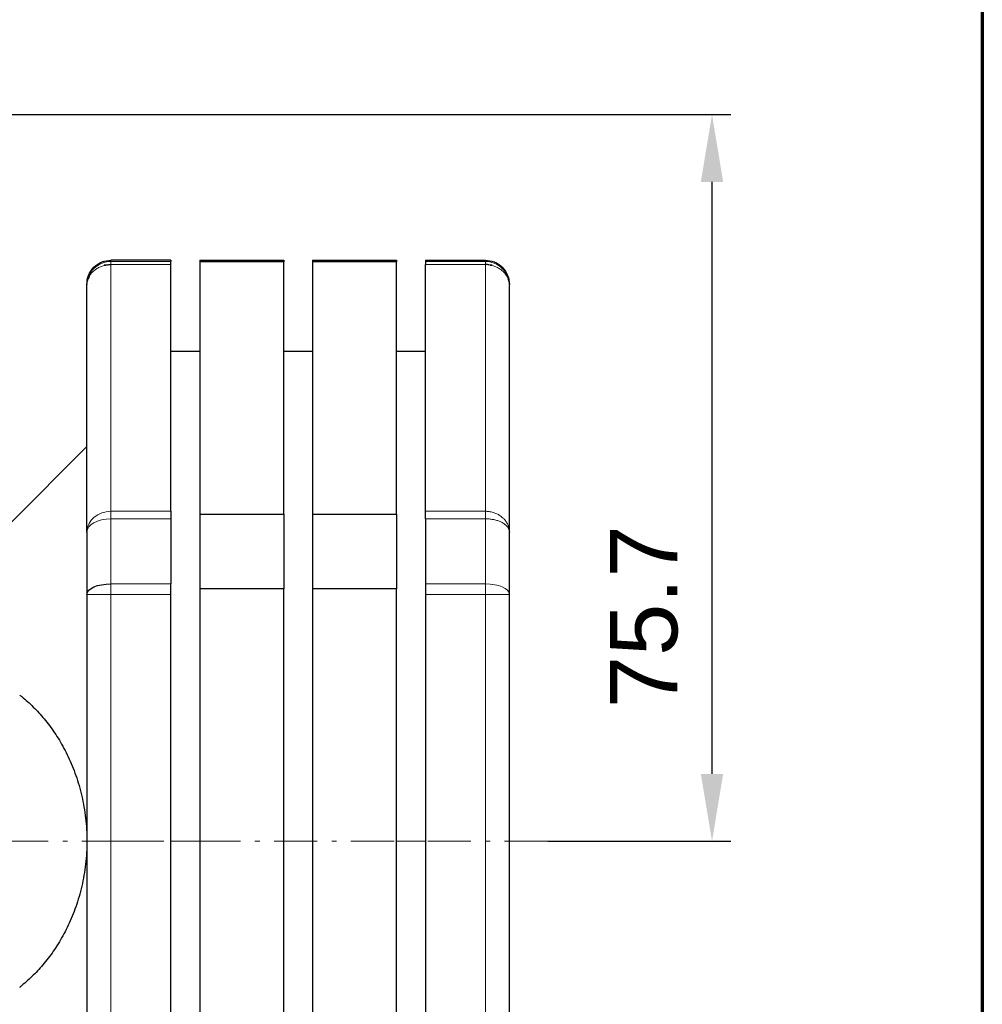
# Model space of a CAD drawing. Header units: millimetres. Extents: x 18 to 610, y -123 to 280.
# Tile 66 of 83: x 510 to 610, y -47 to 55. Entities that reach past the tile are written whole.
import ezdxf

# ---------------------------------------------------------------- set-up
doc = ezdxf.new("R2010")
doc.units = ezdxf.units.MM
doc.linetypes.add('CENTER', pattern=[8, 4.5, -1.5, 0.5, -1.5])
doc.linetypes.add('SOLID', pattern=[0])
doc.styles.add('Arial', font='Arial.ttf', dxfattribs={"height": 7})
doc.dimstyles.get("Standard").update_dxf_attribs({"dimtxt": 5, "dimasz": 5, "dimexe": 0.18, "dimexo": 0.0625, "dimgap": 0.09, "dimtad": 0, "dimtih": 1, "dimtoh": 1, "dimdec": 4, "dimzin": 0, "dimdsep": 46, "dimtxsty": 'Arial', "dimcen": 0.09, "dimadec": 0, "dimazin": 0, "dimtfac": 1, "dimtdec": 4, "dimtofl": 0, "dimtmove": 0, "dimatfit": 3, "dimfxl": 0, "dimtolj": 1, "dimtzin": 0, "dimarcsym": 0})

# ---------------------------------------------------------------- blocks, each defined once
blk = doc.blocks.new('*D4')
at = {"color": 0, "lineweight": -2}
for p, q in [((494.06, 45.29), (583.63, 45.29)), ((581.67, -23.38), (581.67, 38.29)), ((564.56, -30.38), (583.63, -30.38))]:
    blk.add_line(p, q, dxfattribs=at)
at = {"color": 0}
for points in [[(582.83, 38.29), (580.5, 38.29), (581.67, 45.29)], [(580.5, -23.38), (582.83, -23.38), (581.67, -30.38)]]:
    blk.add_solid(points, dxfattribs=at)
at = {"layer": 'Defpoints', "color": 0}
for p in [(494.06, 45.29), (581.67, 45.29), (564.56, -30.38)]:
    blk.add_point(p, dxfattribs=at)
at = {"color": 0, "lineweight": 9, "insert": (574.61, -7.01), "char_height": 7, "attachment_point": 5, "rotation": 90, "style": 'Arial'}
blk.add_mtext('\\A1;75.7', dxfattribs=at)
blk = doc.blocks.new('BlockOfCenters_5', base_point=(442.06, -30.38))
at = {"color": 6, "linetype": 'CENTER', "lineweight": 9}
blk.add_lwpolyline([(520.54, -30.38), (363.58, -30.38)], dxfattribs=at)
blk = doc.blocks.new('BlockOfViews_7')
at = {"linetype": 'SOLID', "lineweight": 30}
for p, q in [((525.31, 30.12, -40.47), (519.06, 30.12, -40.47)), ((528.31, 30.12, -40.47), (537.06, 30.12, -40.47)), ((537.06, 29.96, -35.97), (528.31, 29.96, -35.97)), ((528.31, 29.96, -35.97), (528.31, 3.69, 9.53)), ((537.06, 3.69, 9.53), (537.06, 29.96, -35.97)), ((540.06, 30.12, -40.47), (548.81, 30.12, -40.47)), ((548.81, 29.96, -35.97), (540.06, 29.96, -35.97)), ((540.06, 29.96, -35.97), (540.06, 3.69, 9.53)), ((548.81, 3.69, 9.53), (548.81, 29.96, -35.97)), ((551.81, 30.12, -40.47), (558.06, 30.12, -40.47)), ((525.31, 3.98, 9.03), (525.31, 29.67, -35.47)), ((551.81, 3.98, 9.03), (551.81, 29.67, -35.47)), ((516.59, 27.9, -36.69), (516.63, 28, -36.62)), ((516.63, 28, -36.62), (516.59, 27.9, -36.69)), ((516.6, 27.96, -36.69), (516.59, 27.9, -36.69)), ((516.59, 27.9, -36.69), (516.6, 27.96, -36.69)), ((516.79, 28.48, -36.34), (516.67, 28.13, -36.36)), ((516.67, 28.13, -36.36), (516.79, 28.48, -36.34)), ((516.71, 28.24, -36.48), (516.79, 28.48, -36.34)), ((516.79, 28.48, -36.34), (516.71, 28.24, -36.48)), ((560.49, 28.07, -36.68), (560.38, 28.54, -40.47)), ((560.53, 27.9, -36.69), (560.45, 28.13, -36.36)), ((560.45, 28.13, -36.36), (560.53, 27.9, -36.69)), ((560.53, 27.9, -36.69), (560.54, 27.84, -36.7)), ((560.54, 27.84, -36.7), (560.53, 27.9, -36.69)), ((516.56, 27.61, -36.71), (516.56, 27.56, -37.66)), ((516.56, 1.81, 7.78), (516.56, 27.5, -36.72)), ((560.56, 27.56, -37.66), (560.56, 27.61, -36.71)), ((560.56, 1.81, 7.78), (560.56, 27.5, -36.72)), ((528.31, 20.62, -40.47), (525.31, 20.62, -40.47)), ((540.06, 20.62, -40.47), (537.06, 20.62, -40.47)), ((551.81, 20.62, -40.47), (548.81, 20.62, -40.47)), ((516.56, 10.71, -39.25), (508.56, 2.72, -40.06)), ((528.31, 3.69, 9.53), (537.06, 3.69, 9.53)), ((540.06, 3.69, 9.53), (548.81, 3.69, 9.53)), ((516.56, -4.69, 11.53), (516.56, -56.07, 11.53)), ((525.31, -56.07, 14.03), (525.31, -4.69, 14.03)), ((537.06, -4.11, 14.03), (528.31, -4.11, 14.03)), ((528.31, -4.11, 14.03), (528.31, -56.64, 14.03)), ((537.06, -56.64, 14.03), (537.06, -4.11, 14.03)), ((548.81, -4.11, 14.03), (540.06, -4.11, 14.03)), ((540.06, -4.11, 14.03), (540.06, -56.64, 14.03)), ((548.81, -56.64, 14.03), (548.81, -4.11, 14.03)), ((551.81, -4.69, 14.03), (551.81, -56.07, 14.03)), ((560.56, -56.07, 11.53), (560.56, -4.69, 11.53))]:
    blk.add_line(p, q, dxfattribs=at)
at = {"color": 196, "linetype": 'SOLID', "lineweight": 9}
for p, q in [((519.06, 30, -36.56), (525.31, 30, -36.56)), ((551.81, 30, -36.56), (558.06, 30, -36.56)), ((525.31, 29.67, -35.47), (519.06, 29.67, -35.47)), ((519.06, 29.67, -35.47), (519.06, 3.98, 9.03)), ((551.81, 29.67, -35.47), (558.06, 29.67, -35.47)), ((558.06, 3.98, 9.03), (558.06, 29.67, -35.47)), ((519.06, 3.98, 9.03), (525.31, 3.98, 9.03)), ((525.31, 3.2, 9.86), (519.06, 3.2, 9.86)), ((558.06, 3.98, 9.03), (551.81, 3.98, 9.03)), ((558.06, 3.2, 9.86), (551.81, 3.2, 9.86)), ((519.06, -3.58, 13.77), (525.31, -3.58, 13.77)), ((551.81, -3.58, 13.77), (558.06, -3.58, 13.77)), ((525.31, -4.69, 14.03), (519.06, -4.69, 14.03)), ((519.06, -56.07, 14.03), (519.06, -4.69, 14.03)), ((558.06, -4.69, 14.03), (551.81, -4.69, 14.03)), ((558.06, -56.07, 14.03), (558.06, -4.69, 14.03)), ((528.31, -30.38, 10.53), (525.31, -30.38, 10.53)), ((540.06, -30.38, 10.53), (537.06, -30.38, 10.53)), ((551.81, -30.38, 10.53), (548.81, -30.38, 10.53))]:
    blk.add_line(p, q, dxfattribs=at)
at = {"color": 6, "linetype": 'CENTER', "lineweight": 9}
blk.add_lwpolyline([(564.56, -30.38), (516.54, -30.38)], dxfattribs=at)
at = {"linetype": 'SOLID', "lineweight": 30}
for points in [[(518.69, 29.64, -35.49), (518.36, 29.6, -35.56), (518.55, 29.62, -35.54)], [(558.57, 29.62, -35.54), (558.76, 29.6, -35.56), (558.43, 29.64, -35.49)]]:
    blk.add_polyline3d(points, dxfattribs=at)
at = {"color": 196, "linetype": 'SOLID', "lineweight": 9, "extrusion": (-1, 0, 0)}
for centre, radius, start, end in [((-27.5, -36.72, -519.06), 2.5, 150, 176.2914), ((30.38, -40.47, -519.06), 60.5, 116.2916, 123.7084)]:
    blk.add_arc(centre, radius, start, end, dxfattribs=at)
at = {"linetype": 'SOLID', "lineweight": 30, "extrusion": (1, 0, 0)}
for centre, radius, start, end in [((-30.38, -40.47, 525.31), 60.5, 0, 3.7084), ((-30.38, -40.47, 528.31), 60.5, 360, 4.2669), ((-30.38, -40.47, 537.06), 60.5, 360, 4.2669), ((-30.38, -40.47, 540.06), 60.5, 360, 4.2669), ((-30.38, -40.47, 548.81), 60.5, 360, 4.2669), ((-30.38, -40.47, 551.81), 60.5, 0, 3.7084), ((27.5, -36.72, 551.81), 2.5, 3.7084, 30), ((1.81, 7.78, 525.31), 2.5, 30, 56.2916), ((-30.38, -40.47, 525.31), 60.5, 56.2916, 63.7084), ((-30.38, -40.47, 528.31), 60.5, 55.7331, 64.2669), ((-30.38, -40.47, 537.06), 60.5, 55.7331, 64.2669), ((-30.38, -40.47, 540.06), 60.5, 55.7331, 64.2669), ((-30.38, -40.47, 548.81), 60.5, 55.7331, 64.2669), ((-30.38, -40.47, 551.81), 60.5, 56.2916, 63.7084), ((-30.38, -40.47, 516.56), 58, 56.2916, 63.7084), ((-4.69, 11.53, 551.81), 2.5, 63.7084, 90)]:
    blk.add_arc(centre, radius, start, end, dxfattribs=at)
at = {"linetype": 'SOLID', "lineweight": 30, "extrusion": (-1, 0, 0)}
for centre, radius, start, end in [((-27.5, -36.72, -525.31), 2.5, 150, 176.2916), ((-1.81, 7.78, -551.81), 2.5, 123.7084, 150), ((30.38, -40.47, -560.56), 58, 116.2916, 123.7084), ((4.69, 11.53, -525.31), 2.5, 90, 116.2916)]:
    blk.add_arc(centre, radius, start, end, dxfattribs=at)
at = {"color": 196, "linetype": 'SOLID', "lineweight": 9, "extrusion": (1, 0, 0)}
for centre, radius, start, end in [((-30.38, -40.47, 558.06), 60.5, 0, 3.7084), ((27.5, -36.72, 558.06), 2.5, 3.7084, 30), ((-30.38, -40.47, 558.06), 60.5, 56.2916, 63.7084), ((-4.69, 11.53, 558.06), 2.5, 63.7084, 90)]:
    blk.add_arc(centre, radius, start, end, dxfattribs=at)
at = {"color": 196, "linetype": 'SOLID', "lineweight": 9, "extrusion": (0, -0.5, 0.866025)}
blk.add_arc((519.06, 5.46, 5.83), 2.5, 90, 178.0858, dxfattribs=at)
at = {"color": 196, "linetype": 'SOLID', "lineweight": 9, "extrusion": (0, -0.831872, 0.554967)}
blk.add_arc((519.06, 7.47, 2.81), 2.5, 90, 180, dxfattribs=at)
at = {"linetype": 'SOLID', "lineweight": 30, "extrusion": (0, -0.5, 0.866025)}
blk.add_arc((519.06, 5.46, 5.83), 2.5, 179.4076, 180, dxfattribs=at)
at = {"linetype": 'SOLID', "lineweight": 30, "extrusion": (0, 0.896552, -0.442939)}
blk.add_arc((-519.06, 8.26, -9.31), 2.5, 360, 90, dxfattribs=at)
at = {"color": 196, "linetype": 'SOLID', "lineweight": 9, "extrusion": (0, 0.896552, -0.442939)}
blk.add_arc((-558.06, 8.26, -9.31), 2.5, 90, 180, dxfattribs=at)
at = {"linetype": 'SOLID', "lineweight": 30}
for points in [[(516.56, 27.62, -40.47), (516.56, 27.92, -40.47), (516.67, 28.56, -40.47), (517.24, 29.44, -40.47), (518.13, 30.02, -40.47), (518.77, 30.12, -40.47), (519.06, 30.12, -40.47)], [(558.06, 30.12, -40.47), (558.35, 30.12, -40.47), (558.99, 30.02, -40.47), (559.88, 29.44, -40.47), (560.45, 28.56, -40.47), (560.56, 27.92, -40.47), (560.56, 27.62, -40.47)], [(516.56, 27.61, -36.71), (516.57, 27.71, -36.71), (516.58, 27.8, -36.7), (516.59, 27.9, -36.7)], [(560.49, 28.07, -36.68), (560.51, 28.01, -36.69), (560.52, 27.96, -36.69), (560.53, 27.9, -36.7)], [(560.53, 27.89, -36.7), (560.54, 27.8, -36.7), (560.55, 27.7, -36.71), (560.56, 27.61, -36.71)], [(516.56, 27.5, -36.72), (516.56, 27.58, -37.97), (516.56, 27.62, -39.22), (516.56, 27.62, -40.47)], [(516.56, 27.62, -40.47), (516.56, 27.62, -40.79), (516.56, 27.62, -41.1), (516.56, 27.62, -41.41)], [(560.56, 27.56, -37.66), (560.56, 27.6, -38.6), (560.56, 27.62, -39.53), (560.56, 27.62, -40.47)], [(560.56, 27.62, -40.47), (560.56, 27.62, -40.79), (560.56, 27.62, -41.1), (560.56, 27.62, -41.41)], [(560.56, 1.84, 7.79), (560.56, 1.83, 7.79), (560.56, 1.82, 7.78), (560.56, 1.81, 7.78)]]:
    blk.add_open_spline(points, degree=3, dxfattribs=at)
at = {"color": 196, "linetype": 'SOLID', "lineweight": 9}
for points, knots in [([(516.6, 27.96, -36.69), (516.63, 28.11, -36.68), (516.76, 28.58, -36.65), (517.24, 29.32, -36.6), (518.13, 29.89, -36.57), (518.77, 30, -36.56), (519.06, 30, -36.56)], [0.490823, 0.490823, 0.490823, 0.490823, 0.981648, 1.963296, 2.944943, 3.926591, 3.926591, 3.926591, 3.926591]), ([(558.06, 30, -36.56), (558.35, 30, -36.56), (558.99, 29.89, -36.57), (559.88, 29.32, -36.6), (560.33, 28.62, -36.65), (560.47, 28.19, -36.68), (560.49, 28.07, -36.68)], [0, 0, 0, 0, 0.981648, 1.963296, 2.944943, 3.313061, 3.313061, 3.313061, 3.313061]), ([(516.56, 27.5, -36.72), (516.56, 27.56, -36.69), (516.56, 27.62, -36.65), (516.57, 27.74, -36.58), (516.58, 27.8, -36.55), (516.61, 27.92, -36.48), (516.62, 27.98, -36.45), (516.65, 28.09, -36.38), (516.67, 28.15, -36.35), (516.72, 28.26, -36.28), (516.74, 28.32, -36.25), (516.8, 28.43, -36.19), (516.83, 28.48, -36.16), (516.89, 28.59, -36.1), (516.93, 28.64, -36.07), (517, 28.74, -36.01), (517.04, 28.79, -35.98), (517.13, 28.88, -35.93), (517.17, 28.92, -35.9), (517.27, 29.01, -35.85), (517.32, 29.05, -35.83), (517.42, 29.14, -35.78), (517.47, 29.17, -35.76), (517.58, 29.25, -35.71), (517.63, 29.28, -35.69), (517.75, 29.35, -35.66), (517.81, 29.38, -35.64), (517.93, 29.43, -35.61), (517.99, 29.46, -35.59), (518.12, 29.51, -35.56), (518.18, 29.53, -35.55), (518.31, 29.57, -35.53), (518.38, 29.59, -35.52), (518.51, 29.62, -35.5), (518.58, 29.63, -35.49), (518.66, 29.64, -35.49), (518.68, 29.64, -35.49), (518.69, 29.64, -35.49)], [0, 0, 0, 0, 0.082673, 0.082673, 0.165347, 0.165347, 0.24802, 0.24802, 0.330694, 0.330694, 0.413367, 0.413367, 0.496041, 0.496041, 0.578714, 0.578714, 0.661388, 0.661388, 0.744061, 0.744061, 0.826735, 0.826735, 0.909408, 0.909408, 0.992082, 0.992082, 1.074755, 1.074755, 1.157429, 1.157429, 1.240102, 1.240102, 1.322776, 1.322776, 1.405449, 1.405449, 1.423533, 1.423533, 1.423533, 1.423533]), ([(560.56, 27.5, -36.72), (560.56, 27.56, -36.69), (560.56, 27.62, -36.65), (560.55, 27.74, -36.58), (560.54, 27.8, -36.55), (560.51, 27.92, -36.48), (560.5, 27.98, -36.45), (560.47, 28.09, -36.38), (560.45, 28.15, -36.35), (560.4, 28.26, -36.28), (560.38, 28.32, -36.25), (560.32, 28.43, -36.19), (560.29, 28.48, -36.16), (560.23, 28.59, -36.1), (560.19, 28.64, -36.07), (560.12, 28.74, -36.01), (560.08, 28.79, -35.98), (559.99, 28.88, -35.93), (559.95, 28.92, -35.9), (559.85, 29.01, -35.85), (559.8, 29.05, -35.83), (559.7, 29.14, -35.78), (559.65, 29.17, -35.76), (559.54, 29.25, -35.71), (559.48, 29.28, -35.69), (559.37, 29.35, -35.66), (559.31, 29.38, -35.64), (559.19, 29.43, -35.61), (559.13, 29.46, -35.59), (559, 29.51, -35.56), (558.94, 29.53, -35.55), (558.81, 29.57, -35.53), (558.74, 29.59, -35.52), (558.61, 29.62, -35.5), (558.54, 29.63, -35.49), (558.46, 29.64, -35.49), (558.44, 29.64, -35.49), (558.43, 29.64, -35.49)], [0, 0, 0, 0, 0.082673, 0.082673, 0.165347, 0.165347, 0.24802, 0.24802, 0.330694, 0.330694, 0.413367, 0.413367, 0.496041, 0.496041, 0.578714, 0.578714, 0.661388, 0.661388, 0.744061, 0.744061, 0.826735, 0.826735, 0.909408, 0.909408, 0.992082, 0.992082, 1.074755, 1.074755, 1.157429, 1.157429, 1.240102, 1.240102, 1.322776, 1.322776, 1.405449, 1.405449, 1.423533, 1.423533, 1.423533, 1.423533]), ([(519.06, 3.2, 9.86), (519.06, 3.22, 9.84), (519.06, 3.23, 9.83), (519.06, 3.27, 9.81), (519.06, 3.28, 9.8), (519.06, 3.31, 9.77), (519.06, 3.33, 9.76), (519.06, 3.36, 9.74), (519.06, 3.38, 9.72), (519.06, 3.41, 9.7), (519.06, 3.42, 9.69), (519.06, 3.46, 9.66), (519.06, 3.47, 9.65), (519.06, 3.5, 9.62), (519.06, 3.51, 9.61), (519.06, 3.54, 9.58), (519.06, 3.56, 9.56), (519.06, 3.59, 9.54), (519.06, 3.6, 9.52), (519.06, 3.63, 9.49), (519.06, 3.64, 9.48), (519.06, 3.67, 9.45), (519.06, 3.68, 9.43), (519.06, 3.71, 9.4), (519.06, 3.72, 9.39), (519.06, 3.75, 9.36), (519.06, 3.76, 9.34), (519.06, 3.79, 9.31), (519.06, 3.8, 9.29), (519.06, 3.82, 9.26), (519.06, 3.83, 9.25), (519.06, 3.86, 9.21), (519.06, 3.87, 9.2), (519.06, 3.89, 9.16), (519.06, 3.9, 9.15), (519.06, 3.93, 9.11), (519.06, 3.94, 9.09), (519.06, 3.96, 9.06), (519.06, 3.97, 9.04), (519.06, 3.98, 9.03)], [0, 0, 0, 0, 0.0241513, 0.0241513, 0.0483025, 0.0483025, 0.0724538, 0.0724538, 0.0966051, 0.0966051, 0.1207564, 0.1207564, 0.1449076, 0.1449076, 0.1690589, 0.1690589, 0.1932102, 0.1932102, 0.2173615, 0.2173615, 0.2415127, 0.2415127, 0.265664, 0.265664, 0.2898153, 0.2898153, 0.3139666, 0.3139666, 0.3381178, 0.3381178, 0.3622691, 0.3622691, 0.3864204, 0.3864204, 0.4105717, 0.4105717, 0.4347229, 0.4347229, 0.4588742, 0.4588742, 0.4588742, 0.4588742]), ([(558.06, 3.2, 9.86), (558.06, 3.22, 9.84), (558.06, 3.23, 9.83), (558.06, 3.27, 9.81), (558.06, 3.28, 9.8), (558.06, 3.31, 9.77), (558.06, 3.33, 9.76), (558.06, 3.36, 9.74), (558.06, 3.38, 9.72), (558.06, 3.41, 9.7), (558.06, 3.42, 9.69), (558.06, 3.46, 9.66), (558.06, 3.47, 9.65), (558.06, 3.5, 9.62), (558.06, 3.51, 9.61), (558.06, 3.54, 9.58), (558.06, 3.56, 9.56), (558.06, 3.59, 9.54), (558.06, 3.6, 9.52), (558.06, 3.63, 9.49), (558.06, 3.64, 9.48), (558.06, 3.67, 9.45), (558.06, 3.68, 9.43), (558.06, 3.71, 9.4), (558.06, 3.72, 9.39), (558.06, 3.75, 9.36), (558.06, 3.76, 9.34), (558.06, 3.79, 9.31), (558.06, 3.8, 9.29), (558.06, 3.82, 9.26), (558.06, 3.83, 9.25), (558.06, 3.86, 9.21), (558.06, 3.87, 9.2), (558.06, 3.89, 9.16), (558.06, 3.9, 9.15), (558.06, 3.93, 9.11), (558.06, 3.94, 9.09), (558.06, 3.96, 9.06), (558.06, 3.97, 9.04), (558.06, 3.98, 9.03)], [0, 0, 0, 0, 0.0241513, 0.0241513, 0.0483025, 0.0483025, 0.0724538, 0.0724538, 0.0966051, 0.0966051, 0.1207564, 0.1207564, 0.1449076, 0.1449076, 0.1690589, 0.1690589, 0.1932102, 0.1932102, 0.2173615, 0.2173615, 0.2415127, 0.2415127, 0.265664, 0.265664, 0.2898153, 0.2898153, 0.3139666, 0.3139666, 0.3381178, 0.3381178, 0.3622691, 0.3622691, 0.3864204, 0.3864204, 0.4105717, 0.4105717, 0.4347229, 0.4347229, 0.4588742, 0.4588742, 0.4588742, 0.4588742]), ([(558.06, 3.98, 9.03), (558.13, 3.98, 9.03), (558.2, 3.97, 9.02), (558.33, 3.96, 9.02), (558.4, 3.96, 9.01), (558.54, 3.94, 9), (558.61, 3.93, 9), (558.74, 3.9, 8.98), (558.81, 3.88, 8.97), (558.94, 3.84, 8.95), (559, 3.82, 8.93), (559.13, 3.77, 8.91), (559.19, 3.74, 8.89), (559.31, 3.69, 8.86), (559.37, 3.66, 8.84), (559.48, 3.59, 8.8), (559.54, 3.56, 8.78), (559.65, 3.48, 8.74), (559.7, 3.45, 8.72), (559.8, 3.36, 8.67), (559.85, 3.32, 8.65), (559.95, 3.23, 8.6), (559.99, 3.19, 8.57), (560.08, 3.09, 8.52), (560.12, 3.05, 8.49), (560.19, 2.95, 8.43), (560.23, 2.89, 8.4), (560.29, 2.79, 8.34), (560.32, 2.74, 8.31), (560.38, 2.63, 8.25), (560.4, 2.57, 8.21), (560.45, 2.46, 8.15), (560.47, 2.4, 8.12), (560.5, 2.29, 8.05), (560.51, 2.23, 8.02), (560.54, 2.11, 7.95), (560.55, 2.05, 7.91), (560.56, 1.94, 7.85), (560.56, 1.9, 7.83), (560.56, 1.85, 7.8)], [0, 0, 0, 0, 0.082673, 0.082673, 0.165347, 0.165347, 0.24802, 0.24802, 0.330694, 0.330694, 0.413367, 0.413367, 0.496041, 0.496041, 0.578714, 0.578714, 0.661388, 0.661388, 0.744061, 0.744061, 0.826735, 0.826735, 0.909408, 0.909408, 0.992082, 0.992082, 1.074755, 1.074755, 1.157429, 1.157429, 1.240102, 1.240102, 1.322776, 1.322776, 1.405449, 1.405449, 1.488123, 1.488123, 1.552472, 1.552472, 1.552472, 1.552472]), ([(560.56, 1.81, 7.78), (560.56, 1.85, 7.83), (560.56, 1.89, 7.89), (560.55, 1.96, 8), (560.54, 2, 8.06), (560.51, 2.08, 8.17), (560.5, 2.12, 8.23), (560.47, 2.19, 8.34), (560.45, 2.23, 8.4), (560.4, 2.3, 8.5), (560.38, 2.33, 8.56), (560.32, 2.4, 8.66), (560.29, 2.44, 8.72), (560.23, 2.51, 8.82), (560.19, 2.54, 8.87), (560.12, 2.6, 8.96), (560.08, 2.63, 9.01), (559.99, 2.7, 9.1), (559.95, 2.73, 9.14), (559.85, 2.78, 9.22), (559.8, 2.81, 9.27), (559.7, 2.86, 9.34), (559.65, 2.89, 9.38), (559.54, 2.93, 9.45), (559.48, 2.95, 9.48), (559.37, 2.99, 9.55), (559.31, 3.01, 9.58), (559.19, 3.05, 9.63), (559.12, 3.07, 9.66), (558.99, 3.1, 9.71), (558.93, 3.11, 9.73), (558.8, 3.13, 9.77), (558.73, 3.14, 9.78), (558.59, 3.16, 9.81), (558.53, 3.17, 9.82), (558.4, 3.18, 9.84), (558.33, 3.19, 9.85), (558.2, 3.2, 9.85), (558.13, 3.2, 9.86), (558.06, 3.2, 9.86)], [0, 0, 0, 0, 0.082673, 0.082673, 0.165347, 0.165347, 0.24802, 0.24802, 0.330694, 0.330694, 0.413367, 0.413367, 0.496041, 0.496041, 0.578714, 0.578714, 0.661388, 0.661388, 0.744061, 0.744061, 0.826735, 0.826735, 0.909408, 0.909408, 0.992082, 0.992082, 1.074755, 1.074755, 1.157429, 1.157429, 1.240102, 1.240102, 1.322776, 1.322776, 1.405449, 1.405449, 1.488123, 1.488123, 1.570796, 1.570796, 1.570796, 1.570796]), ([(519.06, -4.69, 14.03), (519.06, -4.67, 14.03), (519.06, -4.65, 14.03), (519.06, -4.61, 14.03), (519.06, -4.59, 14.03), (519.06, -4.54, 14.02), (519.06, -4.52, 14.02), (519.06, -4.48, 14.02), (519.06, -4.46, 14.02), (519.06, -4.42, 14.01), (519.06, -4.4, 14.01), (519.06, -4.36, 14.01), (519.06, -4.34, 14), (519.06, -4.3, 14), (519.06, -4.28, 13.99), (519.06, -4.25, 13.99), (519.06, -4.23, 13.98), (519.06, -4.19, 13.98), (519.06, -4.17, 13.97), (519.06, -4.13, 13.96), (519.06, -4.11, 13.96), (519.06, -4.07, 13.95), (519.06, -4.05, 13.94), (519.06, -4.01, 13.93), (519.06, -3.99, 13.93), (519.06, -3.95, 13.92), (519.06, -3.93, 13.91), (519.06, -3.89, 13.9), (519.06, -3.88, 13.89), (519.06, -3.84, 13.88), (519.06, -3.82, 13.87), (519.06, -3.78, 13.86), (519.06, -3.76, 13.85), (519.06, -3.72, 13.84), (519.06, -3.71, 13.83), (519.06, -3.67, 13.81), (519.06, -3.65, 13.8), (519.06, -3.61, 13.79), (519.06, -3.6, 13.78), (519.06, -3.58, 13.77)], [0, 0, 0, 0, 0.0241513, 0.0241513, 0.0483025, 0.0483025, 0.0724538, 0.0724538, 0.0966051, 0.0966051, 0.1207564, 0.1207564, 0.1449076, 0.1449076, 0.1690589, 0.1690589, 0.1932102, 0.1932102, 0.2173615, 0.2173615, 0.2415127, 0.2415127, 0.265664, 0.265664, 0.2898153, 0.2898153, 0.3139666, 0.3139666, 0.3381178, 0.3381178, 0.3622691, 0.3622691, 0.3864204, 0.3864204, 0.4105717, 0.4105717, 0.4347229, 0.4347229, 0.4588742, 0.4588742, 0.4588742, 0.4588742]), ([(516.56, -4.69, 11.53), (516.56, -4.69, 11.6), (516.56, -4.69, 11.66), (516.57, -4.69, 11.8), (516.58, -4.69, 11.87), (516.61, -4.69, 12.01), (516.62, -4.69, 12.07), (516.65, -4.69, 12.21), (516.67, -4.69, 12.27), (516.72, -4.69, 12.4), (516.74, -4.69, 12.47), (516.8, -4.69, 12.59), (516.83, -4.69, 12.66), (516.89, -4.69, 12.78), (516.93, -4.69, 12.84), (517, -4.69, 12.95), (517.04, -4.69, 13.01), (517.13, -4.69, 13.12), (517.17, -4.69, 13.17), (517.27, -4.69, 13.27), (517.32, -4.69, 13.32), (517.42, -4.69, 13.41), (517.47, -4.69, 13.46), (517.58, -4.69, 13.54), (517.63, -4.69, 13.58), (517.75, -4.69, 13.66), (517.81, -4.69, 13.69), (517.93, -4.69, 13.76), (517.99, -4.69, 13.79), (518.12, -4.69, 13.84), (518.18, -4.69, 13.87), (518.31, -4.69, 13.91), (518.38, -4.69, 13.93), (518.51, -4.69, 13.97), (518.58, -4.69, 13.98), (518.72, -4.69, 14), (518.78, -4.69, 14.01), (518.92, -4.69, 14.02), (518.99, -4.69, 14.03), (519.06, -4.69, 14.03)], [0, 0, 0, 0, 0.082673, 0.082673, 0.165347, 0.165347, 0.24802, 0.24802, 0.330694, 0.330694, 0.413367, 0.413367, 0.496041, 0.496041, 0.578714, 0.578714, 0.661388, 0.661388, 0.744061, 0.744061, 0.826735, 0.826735, 0.909408, 0.909408, 0.992082, 0.992082, 1.074755, 1.074755, 1.157429, 1.157429, 1.240102, 1.240102, 1.322776, 1.322776, 1.405449, 1.405449, 1.488123, 1.488123, 1.570796, 1.570796, 1.570796, 1.570796]), ([(560.56, -4.69, 11.53), (560.56, -4.69, 11.6), (560.56, -4.69, 11.66), (560.55, -4.69, 11.8), (560.54, -4.69, 11.87), (560.51, -4.69, 12.01), (560.5, -4.69, 12.07), (560.47, -4.69, 12.21), (560.45, -4.69, 12.27), (560.4, -4.69, 12.4), (560.38, -4.69, 12.47), (560.32, -4.69, 12.59), (560.29, -4.69, 12.66), (560.23, -4.69, 12.78), (560.19, -4.69, 12.84), (560.12, -4.69, 12.95), (560.08, -4.69, 13.01), (559.99, -4.69, 13.12), (559.95, -4.69, 13.17), (559.85, -4.69, 13.27), (559.8, -4.69, 13.32), (559.7, -4.69, 13.41), (559.65, -4.69, 13.46), (559.54, -4.69, 13.54), (559.48, -4.69, 13.58), (559.37, -4.69, 13.66), (559.31, -4.69, 13.69), (559.19, -4.69, 13.76), (559.13, -4.69, 13.79), (559, -4.69, 13.84), (558.94, -4.69, 13.87), (558.81, -4.69, 13.91), (558.74, -4.69, 13.93), (558.61, -4.69, 13.97), (558.54, -4.69, 13.98), (558.4, -4.69, 14), (558.33, -4.69, 14.01), (558.2, -4.69, 14.02), (558.13, -4.69, 14.03), (558.06, -4.69, 14.03)], [0, 0, 0, 0, 0.082673, 0.082673, 0.165347, 0.165347, 0.24802, 0.24802, 0.330694, 0.330694, 0.413367, 0.413367, 0.496041, 0.496041, 0.578714, 0.578714, 0.661388, 0.661388, 0.744061, 0.744061, 0.826735, 0.826735, 0.909408, 0.909408, 0.992082, 0.992082, 1.074755, 1.074755, 1.157429, 1.157429, 1.240102, 1.240102, 1.322776, 1.322776, 1.405449, 1.405449, 1.488123, 1.488123, 1.570796, 1.570796, 1.570796, 1.570796])]:
    blk.add_open_spline(points, degree=3, knots=knots, dxfattribs=at)
for points in [[(519.06, 30, -36.56), (519.06, 30.08, -37.86), (519.06, 30.12, -39.17), (519.06, 30.12, -40.47)], [(516.56, 27.5, -36.72), (516.56, 27.54, -36.72), (516.56, 27.58, -36.72), (516.56, 27.61, -36.71)], [(560.56, 27.61, -36.71), (560.56, 27.58, -36.72), (560.56, 27.54, -36.72), (560.56, 27.5, -36.72)]]:
    blk.add_open_spline(points, degree=3, dxfattribs=at)
at = {"linetype": 'SOLID', "lineweight": 30}
for points, knots in [([(518.69, 29.64, -35.49), (518.75, 29.65, -35.48), (518.8, 29.66, -35.48), (518.92, 29.67, -35.47), (518.99, 29.67, -35.47), (519.06, 29.67, -35.47)], [1.4235331, 1.4235331, 1.4235331, 1.4235331, 1.4881228, 1.4881228, 1.5707963, 1.5707963, 1.5707963, 1.5707963]), ([(558.43, 29.64, -35.49), (558.37, 29.65, -35.48), (558.32, 29.66, -35.48), (558.2, 29.67, -35.47), (558.13, 29.67, -35.47), (558.06, 29.67, -35.47)], [1.4235331, 1.4235331, 1.4235331, 1.4235331, 1.4881228, 1.4881228, 1.5707963, 1.5707963, 1.5707963, 1.5707963]), ([(509.56, -15.15, -9.96), (509.64, -15.21, -9.84), (509.71, -15.27, -9.73), (509.99, -15.5, -9.31), (510.19, -15.67, -9.01), (510.59, -16.03, -8.41), (510.78, -16.22, -8.11), (511.17, -16.6, -7.52), (511.36, -16.8, -7.23), (511.74, -17.22, -6.66), (511.93, -17.43, -6.37), (512.3, -17.88, -5.81), (512.48, -18.11, -5.54), (512.84, -18.59, -5), (513.02, -18.83, -4.73), (513.36, -19.34, -4.22), (513.53, -19.6, -3.96), (513.85, -20.15, -3.47), (514.01, -20.43, -3.22), (514.32, -21, -2.75), (514.47, -21.3, -2.53), (514.76, -21.91, -2.09), (514.9, -22.22, -1.88), (515.17, -22.87, -1.48), (515.29, -23.2, -1.29), (515.53, -23.88, -0.93), (515.64, -24.23, -0.76), (515.85, -24.95, -0.45), (515.94, -25.31, -0.31), (516.11, -26.05, -0.05), (516.19, -26.43, 0.07), (516.32, -27.2, 0.27), (516.38, -27.59, 0.35), (516.47, -28.38, 0.49), (516.5, -28.77, 0.54), (516.55, -29.57, 0.61), (516.56, -29.97, 0.63), (516.56, -30.38, 0.63)], [1.429798, 1.429798, 1.429798, 1.429798, 1.761177, 1.761177, 2.641765, 2.641765, 3.522354, 3.522354, 4.402942, 4.402942, 5.283531, 5.283531, 6.164119, 6.164119, 7.044708, 7.044708, 7.925296, 7.925296, 8.805885, 8.805885, 9.686473, 9.686473, 10.567061, 10.567061, 11.44765, 11.44765, 12.328238, 12.328238, 13.208827, 13.208827, 14.089415, 14.089415, 14.970004, 14.970004, 15.850592, 15.850592, 16.731181, 16.731181, 16.731181, 16.731181]), ([(516.56, -30.38, 0.63), (516.56, -30.78, 0.63), (516.55, -31.18, 0.61), (516.5, -31.98, 0.54), (516.47, -32.38, 0.49), (516.38, -33.16, 0.35), (516.32, -33.55, 0.27), (516.19, -34.32, 0.07), (516.11, -34.7, -0.05), (515.94, -35.44, -0.31), (515.85, -35.81, -0.45), (515.64, -36.52, -0.76), (515.53, -36.87, -0.93), (515.29, -37.55, -1.29), (515.17, -37.88, -1.48), (514.9, -38.53, -1.88), (514.76, -38.84, -2.09), (514.47, -39.45, -2.53), (514.32, -39.75, -2.75), (514.01, -40.33, -3.22), (513.85, -40.61, -3.47), (513.53, -41.15, -3.96), (513.36, -41.41, -4.22), (513.02, -41.92, -4.73), (512.84, -42.17, -5), (512.48, -42.64, -5.54), (512.3, -42.87, -5.81), (511.93, -43.32, -6.37), (511.74, -43.53, -6.66), (511.36, -43.95, -7.23), (511.17, -44.15, -7.52), (510.78, -44.53, -8.11), (510.59, -44.72, -8.41), (510.19, -45.08, -9.01), (509.99, -45.25, -9.31), (509.7, -45.49, -9.74), (509.62, -45.56, -9.88), (509.53, -45.63, -10.01)], [0, 0, 0, 0, 0.0292975, 0.0292975, 0.0585949, 0.0585949, 0.0878924, 0.0878924, 0.1171898, 0.1171898, 0.1464873, 0.1464873, 0.1757847, 0.1757847, 0.2050822, 0.2050822, 0.2343796, 0.2343796, 0.2636771, 0.2636771, 0.2929745, 0.2929745, 0.322272, 0.322272, 0.3515694, 0.3515694, 0.3808669, 0.3808669, 0.4101643, 0.4101643, 0.4394618, 0.4394618, 0.4687592, 0.4687592, 0.4980567, 0.4980567, 0.510584, 0.510584, 0.510584, 0.510584])]:
    blk.add_open_spline(points, degree=3, knots=knots, dxfattribs=at)
blk.add_blockref('BlockOfCenters_5', (442.06, -30.38))
blk = doc.blocks.new('A21-m2')
at = {"color": 51, "linetype": 'SOLID', "lineweight": 70}
blk.add_line((609.82, 280.03), (609.82, -119.97), dxfattribs=at)

msp = doc.modelspace()

# ---------------------------------------------------------------- block references
for name in ['A21-m2', 'BlockOfViews_7']:
    msp.add_blockref(name, (0, 0))

# ---------------------------------------------------------------- dimensions: what is measured, and where the dimension line sits
at = {"lineweight": 9}
dim = msp.add_linear_dim(base=(581.67, 45.29), p1=(564.56, -30.38), p2=(494.06, 45.29), angle=90, dimstyle='Standard', override={"dimtxt": 7, "dimasz": 7, "dimexe": 1.96, "dimexo": 0, "dimgap": 3.5, "dimtad": 1, "dimtih": 0, "dimtoh": 1, "dimdec": 1, "dimlfac": 1, "dimpost": '<>', "dimsah": 1, "dimse1": 0, "dimse2": 0, "dimtix": 1}, dxfattribs=at)
dim.commit()
dim.dimension.update_dxf_attribs({"geometry": '*D4', "text_midpoint": (581.67, -7.01), "dimtype": 160})

doc.saveas('drawing.dxf')
